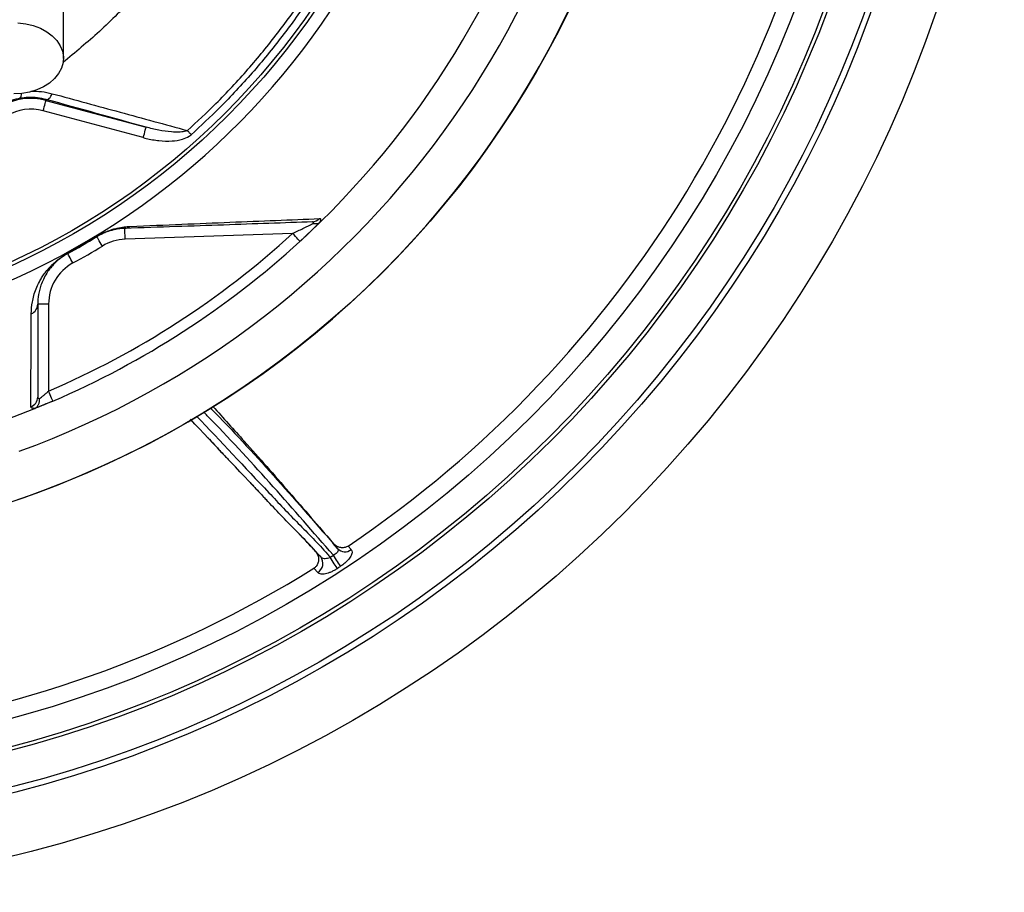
# Model space of a CAD drawing. Header units: millimetres. Extents: x 4424 to 8019, y 4288 to 7883.
# Tile 9 of 11: x 6654 to 8019, y 4288 to 5497. Entities that reach past the tile are written whole.
import ezdxf

# ---------------------------------------------------------------- set-up
doc = ezdxf.new("R2010")
doc.units = ezdxf.units.MM
doc.header["$LTSCALE"] = 5

msp = doc.modelspace()

# ---------------------------------------------------------------- linework, layer by layer
at = {"color": 7, "linetype": 'Continuous', "lineweight": 25}
for p, q in [((6691.2, 5386.5), (6690.8, 5385.3)), ((6690.8, 5385.3), (6829.6, 5348.1)), ((6825.7, 5333.7), (6687, 5370.8)), ((7032.7, 5200.9), (6800.6, 5192.8)), ((6694.5, 5102.9), (6679.5, 5102.9)), ((6694.5, 5102.9), (6694.5, 4982.3)), ((6700.4, 4968.5), (6674.1, 4957.6)), ((7095, 4764), (7088.9, 4771.2)), ((7109.6, 4767.6), (7113.9, 4762.7)), ((7064.3, 4760.2), (7071.6, 4752.4)), ((7067.4, 4731.1), (7062.2, 4736.8))]:
    msp.add_line(p, q, dxfattribs=at)
at = {"color": 7, "linetype": 'Continuous', "lineweight": 25, "flags": 128}
for points in [[(6651.8, 5492.7), (6662.8, 5491.5), (6673.3, 5488.9), (6683.1, 5485.2), (6691.9, 5480.5), (6699.6, 5474.7), (6705.9, 5468.2), (6710.6, 5461), (6713.7, 5453.4), (6715, 5445.5), (6714.6, 5437.6), (6712.4, 5429.8), (6708.4, 5422.4), (6702.9, 5415.5), (6695.9, 5409.3), (6687.6, 5404.1), (6678.3, 5399.8), (6668.1, 5396.7), (6657.3, 5394.8), (6646.3, 5394.2)], [(6691.2, 5386.5), (6692.1, 5386.5), (6693.2, 5386.7), (6694.3, 5387.4), (6695.4, 5388.3), (6696.5, 5389.5), (6697.6, 5391), (6698.6, 5392.7), (6699.5, 5394.6)], [(6687, 5370.8), (6687.7, 5373.6), (6688.4, 5376.3), (6689.1, 5378.8), (6689.7, 5381), (6690.2, 5382.8), (6690.5, 5384.2), (6690.8, 5385), (6690.8, 5385.3)], [(6825.7, 5333.7), (6826.5, 5336.5), (6827.2, 5339.1), (6827.9, 5341.6), (6828.5, 5343.8), (6828.9, 5345.6), (6829.3, 5347), (6829.5, 5347.8), (6829.6, 5348.1)], [(6892, 5337.7), (6891.4, 5338.5), (6890.7, 5339.3), (6890, 5340), (6889.4, 5340.7), (6888.7, 5341.5), (6888.1, 5342.2), (6887.5, 5342.8), (6886.9, 5343.5)], [(7071.6, 5217.2), (7050.5, 5197), (7042.8, 5189.9)], [(6800.6, 5192.8), (6800.5, 5195.7), (6800.4, 5198.6), (6800.3, 5201.1), (6800.2, 5203.4), (6800.1, 5205.3), (6800.1, 5206.7), (6800, 5207.5), (6800, 5207.8)], [(7042.8, 5189.9), (7042.6, 5190.1), (7042, 5190.7), (7041.1, 5191.7), (7039.8, 5193.1), (7038.3, 5194.8), (7036.6, 5196.7), (7034.6, 5198.8), (7032.7, 5200.9)], [(6761.3, 5196.2), (6761.3, 5196.2), (6761.3, 5196.3), (6761.3, 5196.3), (6761.2, 5196.3), (6761.2, 5196.4), (6761.2, 5196.4), (6761.1, 5196.5), (6761.1, 5196.6)], [(6769.1, 5183.4), (6767.6, 5185.9), (6766.1, 5188.3), (6764.8, 5190.5), (6763.6, 5192.5), (6762.6, 5194.1), (6761.9, 5195.3), (6761.4, 5196), (6761.3, 5196.2)], [(6721.1, 5173), (6721.1, 5173), (6721.1, 5173), (6721.1, 5173.1), (6721, 5173.1), (6721, 5173.2), (6721, 5173.2), (6720.9, 5173.3), (6720.9, 5173.4)], [(6728.3, 5159.9), (6726.9, 5162.4), (6725.5, 5164.9), (6724.3, 5167.2), (6723.2, 5169.2), (6722.3, 5170.8), (6721.6, 5172), (6721.2, 5172.8), (6721.1, 5173)], [(6700.4, 4968.5), (6700.3, 4968.8), (6700, 4969.6), (6699.4, 4970.8), (6698.7, 4972.6), (6697.8, 4974.7), (6696.8, 4977), (6695.7, 4979.6), (6694.5, 4982.3)], [(7094.6, 4736.5), (7093.9, 4737.7), (7092.9, 4739.1), (7091.7, 4740.9), (7090.4, 4742.9), (7089, 4745.1), (7087.5, 4747.4), (7086.1, 4749.7), (7084.6, 4751.9)], [(7099.2, 4739.5), (7098.4, 4740.6), (7097.5, 4742.1), (7096.3, 4743.9), (7095, 4745.9), (7093.6, 4748.1), (7092.1, 4750.3), (7090.6, 4752.6), (7089.1, 4754.8)]]:
    msp.add_lwpolyline(points, dxfattribs=at)
at = {"color": 7, "linetype": 'Continuous', "lineweight": 25}
for radius in [1797.5, 1712.5, 1704.2, 1655.1, 1650, 1612.3, 1325, 1020, 1015]:
    msp.add_circle((6221.3, 6085.1), radius, dxfattribs=at)
for centre, radius, start, end in [((6221.3, 6085.1), 1325, 283.8021, 266.0622), ((6221.3, 6085.1), 1262.6, 290.0275, 69.9725), ((6221.3, 6085.1), 1038.2, 280.4364, 79.5636), ((6221.3, 6085.1), 1589, 303.989, 353.3776), ((6221.3, 6085.1), 1215, 314.4148, 346.5874), ((6670.1, 5307.8), 80.3, 75, 165), ((6670.1, 5307.8), 65.3, 75, 165), ((7059.6, 5230.7), 13.8, 272.2799, 318.0419), ((6221.3, 6085.1), 1200, 293.2249, 312.5418), ((6799.5, 5220.8), 13, 272.2293, 308.8252), ((6221.3, 6085.1), 1215, 293.2249, 312.5418), ((6221.3, 6085.1), 1039.6, 298.721, 301.279), ((6221.3, 6085.1), 1040, 298.721, 301.279), ((6802.8, 5127.9), 65, 92, 121.279), ((6221.3, 6085.1), 1055, 298.721, 301.279), ((6759.5, 5102.9), 65, 118.721, 180), ((6665, 5103), 14.5, 292.4342, 359.5498), ((6664.9, 4974.2), 14.6, 290.0278, 359.5259), ((6221.3, 6085.1), 1215, 248.1183, 291.8817), ((7105.2, 4773.7), 14.1, 223.5396, 308.1599), ((7059.9, 4743.6), 14.7, 301.1418, 36.8843), ((6221.3, 6085.1), 1588.3, 302.9257, 303.1202), ((6221.3, 6085.1), 1589, 252.5604, 301.949), ((6221.3, 6085.1), 1606.6, 302.9257, 303.1202)]:
    msp.add_arc(centre, radius, start, end, dxfattribs=at)
at = {"color": 8, "linetype": 'Continuous', "lineweight": 25}
msp.add_arc((6648.6, 5393.2), 8.33, 322.7333, 10.3438, dxfattribs=at)
for points, knots in [([(6702.6, 6775.8), (6718.2, 6761.5), (6749.2, 6732.8), (6794.8, 6683.2), (6839.5, 6627.5), (6882.1, 6565.1), (6920, 6499.9), (6951.9, 6434.1), (6978.4, 6368.5), (6999.6, 6303.3), (7015.8, 6236.7), (7026.3, 6168.6), (7030.5, 6099.3), (7028.7, 6029.2), (7020.9, 5959.6), (7007.2, 5891.1), (6987.8, 5824.1), (6962.8, 5759), (6932.5, 5696.3), (6897.4, 5636.8), (6857.6, 5580.8), (6813.7, 5528.8), (6766.1, 5480.4), (6731.4, 5451.8), (6714.2, 5437.7)], [0, 0, 0, 0, 0.041388, 0.082778, 0.131939, 0.181238, 0.230544, 0.279714, 0.324365, 0.369142, 0.413871, 0.458456, 0.504049, 0.549815, 0.595591, 0.641196, 0.686556, 0.732077, 0.777599, 0.822959, 0.867334, 0.91186, 0.956385, 1, 1, 1, 1]), ([(6670.1, 5397.9), (6675, 5397.9), (6685.1, 5398), (6694.6, 5395.8), (6699.5, 5394.6)], [0, 0, 0, 0, 0.4836067, 1, 1, 1, 1]), ([(7089.1, 4754.8), (7061.5, 4786.6), (7006.2, 4850.2), (6945.8, 4916.1), (6912.7, 4949.9), (6909.2, 4953.5)], [0, 0, 0, 0, 0.471585, 0.94336, 1, 1, 1, 1]), ([(6899.6, 4947.8), (6933, 4912.4), (6979.8, 4862.6), (7033.4, 4805.8), (7061.2, 4778.1), (7075.8, 4762.3), (7083.4, 4753.4), (7084.6, 4751.9)], [0, 0, 0, 0, 0.5420296, 0.7601863, 0.8694159, 0.9785934, 1, 1, 1, 1])]:
    msp.add_open_spline(points, degree=3, knots=knots, dxfattribs=at)
at = {"color": 7, "linetype": 'Continuous', "lineweight": 25}
for points, knots in [([(6886.9, 5343.5), (6900.2, 5355.9), (6929.4, 5382.9), (6971.3, 5428), (7012.6, 5478.3), (7050.5, 5531.3), (7087.3, 5590.3), (7121.7, 5655.8), (7152.7, 5727.9), (7174.8, 5793.4), (7188.6, 5844.2), (7194.3, 5870), (7196.3, 5879.4)], [0, 0, 0, 0, 0.086597, 0.189857, 0.293337, 0.396817, 0.500076, 0.624634, 0.749386, 0.873944, 0.95417, 1, 1, 1, 1]), ([(7203.8, 5877.8), (7201.7, 5868.3), (7194.5, 5835.5), (7178.8, 5779.9), (7154.5, 5712.1), (7125.4, 5646.2), (7092.7, 5584.5), (7056.9, 5527), (7018.7, 5473.7), (6977.1, 5423), (6934.9, 5377.5), (6905.5, 5350.2), (6892, 5337.7)], [0, 0, 0, 0, 0.045828, 0.159203, 0.27287, 0.386536, 0.499911, 0.603173, 0.706655, 0.810137, 0.913398, 1, 1, 1, 1]), ([(6715.1, 5443.5), (6715.1, 5460.2), (6715.1, 5493.4), (6715.1, 5542.1), (6715.1, 5589.1), (6715.1, 5633.6), (6715.1, 5675.1), (6715.1, 5712.7), (6715.1, 5744.3), (6715.1, 5769.8), (6715.1, 5789.1), (6715.1, 5803.4), (6715.1, 5815), (6715.1, 5823.7), (6715.1, 5830.2), (6715.1, 5833.4), (6715.1, 5835.1)], [0, 0, 0, 0, 0.079644, 0.158009, 0.235124, 0.311014, 0.385615, 0.459005, 0.531252, 0.593311, 0.65426, 0.714301, 0.773508, 0.85087, 0.92632, 1, 1, 1, 1]), ([(6691.2, 5386.5), (6687.2, 5387.4), (6679.1, 5389.3), (6666.9, 5389.8), (6658.8, 5388.7), (6655.2, 5388.2)], [0, 0, 0, 0, 0.351667, 0.712304, 1, 1, 1, 1]), ([(6699.5, 5394.6), (6731, 5386.1), (6762.3, 5377.5), (6824.8, 5360.5), (6855.9, 5352), (6886.9, 5343.5)], [0, 0, 0, 0, 0.5, 0.5, 1, 1, 1, 1]), ([(6655.2, 5388.2), (6651.1, 5387.3), (6643.5, 5385.6), (6632.6, 5380.8), (6622.8, 5374.9), (6613.8, 5367.7), (6609, 5362.1), (6606.5, 5359.2)], [0, 0, 0, 0, 0.220063, 0.411601, 0.610109, 0.802106, 1, 1, 1, 1]), ([(6825.7, 5333.7), (6827, 5333.3), (6834.2, 5331.5), (6847.4, 5329.1), (6864.4, 5328.5), (6878.6, 5330.6), (6887.6, 5334.2), (6891.2, 5337), (6892, 5337.7)], [0, 0, 0, 0, 0.0582, 0.322962, 0.58719, 0.799004, 0.951062, 1, 1, 1, 1]), ([(6886.9, 5343.5), (6886.2, 5343.2), (6883, 5341.9), (6875.5, 5341.1), (6862.8, 5341.5), (6847, 5343.8), (6835.4, 5346.7), (6829.6, 5348.1)], [0, 0, 0, 0, 0.038427, 0.174515, 0.384268, 0.691991, 1, 1, 1, 1]), ([(7060.2, 5216.9), (7040.5, 5216.2), (7020.4, 5215.5), (6979.4, 5214.1), (6958.5, 5213.3), (6915.5, 5211.8), (6893.5, 5211.1), (6848, 5209.5), (6824.5, 5208.7), (6800, 5207.8)], [0, 0, 0, 0, 0.25, 0.25, 0.5, 0.5, 0.75, 0.75, 1, 1, 1, 1]), ([(6807.7, 5210.7), (6832.3, 5211.7), (6856, 5212.7), (6901.9, 5214.6), (6924.1, 5215.5), (6967.4, 5217.3), (6988.5, 5218.1), (7029.8, 5219.8), (7050.1, 5220.6), (7069.9, 5221.5)], [0, 0, 0, 0, 0.25, 0.25, 0.5, 0.5, 0.75, 0.75, 1, 1, 1, 1]), ([(7032.7, 5200.9), (7037.5, 5203.2), (7042.3, 5205.5), (7049.3, 5208.9), (7051.7, 5210), (7055.1, 5211.7), (7056.2, 5212.3), (7058.4, 5213.3), (7059.4, 5213.9), (7060.4, 5214.4)], [0, 0, 0, 0, 0.5, 0.5, 0.75, 0.75, 0.875, 0.875, 1, 1, 1, 1]), ([(7071.6, 5217.2), (7070.8, 5216.4), (7069.8, 5215.4), (7067.8, 5213.5), (7066.7, 5212.4), (7064.5, 5210.3), (7063.3, 5209.2), (7061, 5206.9), (7059.7, 5205.7), (7056, 5202.2), (7053.4, 5199.7), (7049.5, 5196.1), (7048.2, 5194.8), (7045.5, 5192.3), (7044.2, 5191.1), (7042.8, 5189.9)], [0, 0, 0, 0, 0.125, 0.125, 0.25, 0.25, 0.375, 0.375, 0.5, 0.5, 0.75, 0.75, 0.875, 0.875, 1, 1, 1, 1]), ([(7060.4, 5214.4), (7060.9, 5214.7), (7061.2, 5215.1), (7061.7, 5215.8), (7061.8, 5216.1), (7061.8, 5216.5), (7061.6, 5216.7), (7061, 5216.9), (7060.6, 5216.9), (7060.2, 5216.9)], [0, 0, 0, 0, 0.25, 0.25, 0.5, 0.5, 0.75, 0.75, 1, 1, 1, 1]), ([(7069.8, 5215.7), (7068.6, 5214.9), (7067.2, 5214.3), (7064.7, 5214), (7063.9, 5214), (7062.6, 5214), (7062.2, 5214.1), (7061.3, 5214.2), (7060.9, 5214.3), (7060.4, 5214.4)], [0, 0, 0, 0, 0.5, 0.5, 0.75, 0.75, 0.875, 0.875, 1, 1, 1, 1]), ([(7069.9, 5221.5), (7070.4, 5221.5), (7070.9, 5221.4), (7071.4, 5220.9), (7071.5, 5220.5), (7071.5, 5219.5), (7071.4, 5218.9), (7070.8, 5217.4), (7070.4, 5216.6), (7069.8, 5215.7)], [0, 0, 0, 0, 0.25, 0.25, 0.5, 0.5, 0.75, 0.75, 1, 1, 1, 1]), ([(7069.8, 5215.7), (7070.1, 5215.9), (7070.4, 5216.1), (7071, 5216.6), (7071.3, 5216.9), (7071.6, 5217.2)], [0, 0, 0, 0, 0.5, 0.5, 1, 1, 1, 1]), ([(6761.1, 5196.6), (6762.5, 5197.4), (6763.9, 5198.2), (6766.8, 5199.8), (6768.2, 5200.5), (6770.9, 5201.8), (6772.2, 5202.4), (6774.7, 5203.4), (6775.9, 5203.9), (6779.4, 5205.3), (6781.6, 5206), (6785.6, 5207.2), (6787.5, 5207.7), (6793, 5209), (6796.2, 5209.6), (6802.2, 5210.3), (6805, 5210.6), (6807.7, 5210.7)], [0, 0, 0, 0, 0.0625, 0.0625, 0.125, 0.125, 0.1875, 0.1875, 0.25, 0.25, 0.375, 0.375, 0.5, 0.5, 0.75, 0.75, 1, 1, 1, 1]), ([(6800, 5207.8), (6797.9, 5207.7), (6795.7, 5207.6), (6790.9, 5207), (6788.3, 5206.6), (6784, 5205.6), (6782.4, 5205.2), (6779.1, 5204.3), (6777.4, 5203.7), (6773.5, 5202.3), (6771.4, 5201.5), (6768.4, 5200.1), (6767.8, 5199.8), (6766.5, 5199.2), (6765.9, 5198.8), (6764.6, 5198.1), (6764, 5197.8), (6762.6, 5197), (6762, 5196.6), (6761.3, 5196.2)], [0, 0, 0, 0, 0.25, 0.25, 0.5, 0.5, 0.625, 0.625, 0.75, 0.75, 0.875, 0.875, 0.90625, 0.90625, 0.9375, 0.9375, 0.96875, 0.96875, 1, 1, 1, 1]), ([(6670.5, 5089.5), (6670.6, 5094.8), (6671, 5100.3), (6672.6, 5108.8), (6673.2, 5111.7), (6674.9, 5117.7), (6675.9, 5120.8), (6678.5, 5127.2), (6680, 5130.4), (6682.7, 5135.6), (6683.7, 5137.4), (6686, 5141), (6687.2, 5142.9), (6690, 5146.8), (6691.6, 5148.8), (6694.3, 5152), (6695.2, 5153.1), (6697.3, 5155.3), (6698.4, 5156.4), (6700.8, 5158.8), (6702.1, 5160), (6704.9, 5162.5), (6706.5, 5163.8), (6709.1, 5165.8), (6710, 5166.5), (6712, 5167.8), (6713, 5168.5), (6715.1, 5169.9), (6716.2, 5170.6), (6718.5, 5172), (6719.7, 5172.7), (6720.9, 5173.4)], [0, 0, 0, 0, 0.25, 0.25, 0.375, 0.375, 0.5, 0.5, 0.625, 0.625, 0.6875, 0.6875, 0.75, 0.75, 0.8125, 0.8125, 0.84375, 0.84375, 0.875, 0.875, 0.90625, 0.90625, 0.9375, 0.9375, 0.953125, 0.953125, 0.96875, 0.96875, 0.984375, 0.984375, 1, 1, 1, 1]), ([(6721.1, 5173), (6719.9, 5172.4), (6718.8, 5171.7), (6716.6, 5170.4), (6715.6, 5169.7), (6713.7, 5168.4), (6712.8, 5167.8), (6711.1, 5166.5), (6710.3, 5165.9), (6708.8, 5164.7), (6708.1, 5164.2), (6706.8, 5163), (6706.2, 5162.5), (6704.4, 5160.9), (6703.4, 5159.9), (6700.5, 5157), (6698.9, 5155.1), (6696.1, 5151.6), (6694.8, 5150), (6691.5, 5145.1), (6689.8, 5142.2), (6686.9, 5136.5), (6685.7, 5133.8), (6683.7, 5128.6), (6682.9, 5126), (6681.6, 5121.1), (6681.1, 5118.7), (6679.9, 5111.7), (6679.5, 5107.2), (6679.5, 5102.9)], [0, 0, 0, 0, 0.015625, 0.015625, 0.03125, 0.03125, 0.046875, 0.046875, 0.0625, 0.0625, 0.078125, 0.078125, 0.09375, 0.09375, 0.125, 0.125, 0.1875, 0.1875, 0.25, 0.25, 0.375, 0.375, 0.5, 0.5, 0.625, 0.625, 0.75, 0.75, 1, 1, 1, 1]), ([(6682.1, 4971.9), (6682.8, 4972.6), (6683.7, 4973.3), (6685.7, 4974.9), (6686.7, 4975.7), (6688.9, 4977.5), (6690, 4978.5), (6692.2, 4980.4), (6693.4, 4981.3), (6694.5, 4982.3)], [0, 0, 0, 0, 0.25, 0.25, 0.5, 0.5, 0.75, 0.75, 1, 1, 1, 1]), ([(6700.4, 4968.5), (6697.8, 4967.4), (6695.3, 4966.3), (6691.5, 4964.7), (6690.3, 4964.2), (6687.9, 4963.2), (6686.7, 4962.7), (6684.4, 4961.8), (6683.3, 4961.3), (6681.2, 4960.4), (6680.1, 4960), (6677.2, 4958.8), (6675.5, 4958.2), (6674.1, 4957.6)], [0, 0, 0, 0, 0.25, 0.25, 0.375, 0.375, 0.5, 0.5, 0.625, 0.625, 0.75, 0.75, 1, 1, 1, 1]), ([(6675.9, 4958.4), (6676.9, 4959), (6677.8, 4959.8), (6679, 4961.2), (6679.4, 4961.7), (6680.1, 4962.8), (6680.4, 4963.4), (6681.2, 4965.1), (6681.6, 4966.4), (6682, 4968.5), (6682, 4969.1), (6682.1, 4970.5), (6682.1, 4971.3), (6682.1, 4971.9)], [0, 0, 0, 0, 0.25, 0.25, 0.375, 0.375, 0.5, 0.5, 0.75, 0.75, 0.875, 0.875, 1, 1, 1, 1]), ([(6679.5, 4974.1), (6679.5, 4973.4), (6679.7, 4972.8), (6680.6, 4972.1), (6681.2, 4971.9), (6682.1, 4971.9)], [0, 0, 0, 0, 0.5, 0.5, 1, 1, 1, 1]), ([(6675.9, 4958.4), (6674.9, 4958.4), (6674.1, 4958.4), (6672.6, 4958.5), (6671.9, 4958.6), (6670.9, 4958.9), (6670.6, 4959.2), (6670.1, 4959.8), (6669.9, 4960.1), (6669.9, 4960.5)], [0, 0, 0, 0, 0.25, 0.25, 0.5, 0.5, 0.75, 0.75, 1, 1, 1, 1]), ([(6918.7, 4959.1), (6920.9, 4956.8), (6952.7, 4924.3), (7011.9, 4859.6), (7067.3, 4795.9), (7095, 4764)], [0, 0, 0, 0, 0.036283, 0.517947, 1, 1, 1, 1]), ([(6922.1, 4961.1), (6936.6, 4945), (6972.2, 4905.7), (7027.9, 4842.5), (7068.6, 4795), (7088.9, 4771.2)], [0, 0, 0, 0, 0.257465, 0.628719, 1, 1, 1, 1]), ([(7071.6, 4752.4), (7065.1, 4759.6), (7052.2, 4774.1), (7024.4, 4801.6), (6971.1, 4858.4), (6924.3, 4908), (6891.1, 4943.3)], [0, 0, 0, 0, 0.110762, 0.221576, 0.446417, 1, 1, 1, 1]), ([(6914.3, 4918.7), (6915.3, 4917.7), (6918.9, 4913.9), (6927.7, 4904.5), (6937, 4894.3), (6943.1, 4887.9), (6944.7, 4886.1)], [0, 0, 0, 0, 0.121701, 0.45028, 0.851452, 1, 1, 1, 1]), ([(6972.9, 4856.6), (6973.5, 4855.9), (6975, 4854.4), (6978.4, 4850.7), (6984.5, 4844.1), (6991.4, 4836.6), (6996.7, 4831.1), (6998.3, 4829.4)], [0, 0, 0, 0, 0.120705, 0.26998, 0.434731, 0.834443, 1, 1, 1, 1]), ([(7064.3, 4760.2), (7060.5, 4764.4), (7053.1, 4772.4), (7045.6, 4780.3), (7041.9, 4784.1)], [0, 0, 0, 0, 0.519522, 1, 1, 1, 1]), ([(7109.6, 4767.6), (7108.2, 4766.8), (7105.4, 4765.3), (7100.4, 4765), (7095.5, 4766.1), (7091.5, 4768.5), (7089.6, 4770.5), (7088.9, 4771.2)], [0, 0, 0, 0, 0.207256, 0.414141, 0.630763, 0.867077, 1, 1, 1, 1]), ([(7095, 4764), (7095.3, 4763.5), (7096, 4762.4), (7095.7, 4760.3), (7094.2, 4758.1), (7091.9, 4756.2), (7090, 4755.3), (7089.1, 4754.8)], [0, 0, 0, 0, 0.2086887, 0.4136193, 0.6154457, 0.8182501, 1, 1, 1, 1]), ([(7113.9, 4762.7), (7114.4, 4761.6), (7115.6, 4759.5), (7114.3, 4754.7), (7110.7, 4749.3), (7105.5, 4743.9), (7101.2, 4740.9), (7099.2, 4739.5)], [0, 0, 0, 0, 0.205574, 0.411525, 0.616318, 0.82057, 1, 1, 1, 1]), ([(7064.3, 4760.2), (7065.5, 4758.6), (7067.9, 4755.3), (7069, 4749.3), (7068.1, 4743.7), (7065.6, 4739.4), (7063.2, 4737.6), (7062.2, 4736.8)], [0, 0, 0, 0, 0.225675, 0.451801, 0.663837, 0.854186, 1, 1, 1, 1]), ([(7071.6, 4752.4), (7071.8, 4752.2), (7072.6, 4751.5), (7074.6, 4750.6), (7077.7, 4750.3), (7081.2, 4750.7), (7083.5, 4751.5), (7084.6, 4751.9)], [0, 0, 0, 0, 0.096682, 0.323165, 0.552058, 0.778063, 1, 1, 1, 1]), ([(7067.4, 4731.1), (7067.9, 4730.6), (7068.5, 4730.1), (7069.9, 4729.5), (7070.8, 4729.3), (7072.6, 4729), (7073.7, 4729), (7075.9, 4729.1), (7077, 4729.2), (7079.5, 4729.7), (7080.9, 4730.1), (7083.5, 4730.9), (7084.9, 4731.4), (7087.7, 4732.6), (7089.1, 4733.3), (7091.9, 4734.8), (7093.2, 4735.6), (7094.6, 4736.5)], [0, 0, 0, 0, 0.125, 0.125, 0.25, 0.25, 0.375, 0.375, 0.5, 0.5, 0.625, 0.625, 0.75, 0.75, 0.875, 0.875, 1, 1, 1, 1])]:
    msp.add_open_spline(points, degree=3, knots=knots, dxfattribs=at)
for points in [[(6829.6, 5348.1), (6783.7, 5360.9), (6737.6, 5373.7), (6691.2, 5386.5)], [(6679.5, 5102.9), (6679.5, 5059.5), (6679.5, 5016.6), (6679.5, 4974.1)], [(6669.9, 4960.5), (6670.1, 5003.1), (6670.3, 5046.1), (6670.5, 5089.5)], [(6674.1, 4957.6), (6674.8, 4957.9), (6675.4, 4958.1), (6675.9, 4958.4)]]:
    msp.add_open_spline(points, degree=3, dxfattribs=at)

doc.saveas('drawing.dxf')
